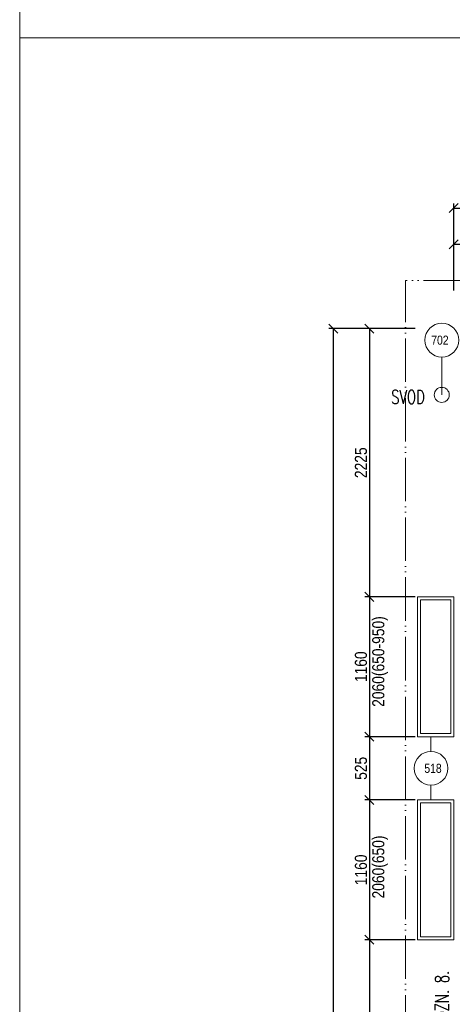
# Model space of a CAD drawing. Header units: millimetres. Extents: x -300958 to -108039, y 30118 to 292543.
# Tile 130 of 256: x -236733 to -233145, y 149215 to 157382. Entities that reach past the tile are written whole.
import ezdxf
from ezdxf.enums import TextEntityAlignment as Align

# ---------------------------------------------------------------- set-up
doc = ezdxf.new("R2010")
doc.units = ezdxf.units.MM
doc.header["$MEASUREMENT"] = 0
doc.linetypes.add('ACAD_ISO05W100', pattern=[33, 24, -3, 0, -3, 0, -3])
doc.layers.get('0').update_dxf_attribs({"lineweight": 13})
doc.layers.get('Defpoints').update_dxf_attribs({"color": 3, "lineweight": 13})
for name, color, linetype, lineweight in [('dims', 7, 'Continuous', 9), ('legenda', 7, 'Continuous', 13), ('Materiály', 1, 'Continuous', 13), ('popis', 7, 'Continuous', 9), ('PSV', 7, 'Continuous', 13), ('RAMECEK', 7, 'Continuous', 0), ('tenka', 7, 'Continuous', 13)]:
    doc.layers.add(name, color=color, linetype=linetype, lineweight=lineweight)
doc.styles.add('STYLE-0', font='ARIALN.TTF')
doc.styles.add('Style-Arial', font='arial.ttf')
doc.dimstyles.new('arch', dxfattribs={"dimscale": 50, "dimtxt": 2.5, "dimasz": 2.5, "dimexe": 1.25, "dimexo": 0.9, "dimtad": 1, "dimdec": 0, "dimtxsty": 'STYLE-0', "dimblk": 'ARCHTICK', "dimcen": 2.5, "dimadec": 0, "dimazin": 0, "dimtfac": 1, "dimtdec": 0, "dimtmove": 2, "dimatfit": 3, "dimldrblk": 'ARCHTICK', "dimfxl": 0, "dimarcsym": 0})

# ---------------------------------------------------------------- blocks, each defined once
blk = doc.blocks.new('*U49')
at = {"layer": 'RAMECEK', "linetype": 'Continuous', "lineweight": 0, "flags": 128}
blk.add_lwpolyline([(-15750, -11137.5), (15750, -11137.5), (15750, 11137.5), (-15750, 11137.5)], close=True, dxfattribs=at)
blk = doc.blocks.new('_ArchTick')
at = {"color": 0, "linetype": 'ByBlock', "flags": 128}
blk.add_lwpolyline([(-0.5, -0.5), (0.5, 0.5)], dxfattribs=at)
blk = doc.blocks.new('*D192')
at = {"layer": 'Defpoints', "color": 0, "linetype": 'Continuous'}
for p in [(-229152.6, 155520), (-233132.6, 155061.4), (-229152.6, 155061.4)]:
    blk.add_point(p, dxfattribs=at)
at = {"layer": 'dims', "color": 0, "linetype": 'Continuous', "lineweight": -2}
for p, q in [((-233132.6, 155136.4), (-233132.6, 155557.5)), ((-233132.6, 155520), (-229152.6, 155520)), ((-229152.6, 155136.4), (-229152.6, 155557.5))]:
    blk.add_line(p, q, dxfattribs=at)
at = {"layer": 'dims', "color": 0, "linetype": 'Continuous', "lineweight": -2, "xscale": 75, "yscale": 75, "zscale": 75, "rotation": 180}
blk.add_blockref('_ArchTick', (-233132.6, 155520), dxfattribs=at)
at = {"layer": 'dims', "color": 0, "linetype": 'Continuous', "lineweight": -2, "xscale": 75, "yscale": 75, "zscale": 75}
blk.add_blockref('_ArchTick', (-229152.6, 155520), dxfattribs=at)
at = {"layer": 'dims', "color": 0, "linetype": 'Continuous', "insert": (-231142.6, 155589.8), "char_height": 100, "attachment_point": 5, "style": 'STYLE-0'}
blk.add_mtext('3980', dxfattribs=at)
blk = doc.blocks.new('*D196')
at = {"layer": 'Defpoints', "color": 0, "linetype": 'Continuous'}
for p in [(-216682.6, 155820), (-233132.6, 155061.4), (-216682.6, 155061.4)]:
    blk.add_point(p, dxfattribs=at)
at = {"layer": 'dims', "color": 0, "linetype": 'Continuous', "lineweight": -2}
for p, q in [((-233132.6, 155136.4), (-233132.6, 155857.5)), ((-216682.6, 155136.4), (-216682.6, 155857.5)), ((-233132.6, 155820), (-216682.6, 155820))]:
    blk.add_line(p, q, dxfattribs=at)
at = {"layer": 'dims', "color": 0, "linetype": 'Continuous', "lineweight": -2, "xscale": 75, "yscale": 75, "zscale": 75, "rotation": 180}
blk.add_blockref('_ArchTick', (-233132.6, 155820), dxfattribs=at)
at = {"layer": 'dims', "color": 0, "linetype": 'Continuous', "lineweight": -2, "xscale": 75, "yscale": 75, "zscale": 75}
blk.add_blockref('_ArchTick', (-216682.6, 155820), dxfattribs=at)
at = {"layer": 'dims', "color": 0, "linetype": 'Continuous', "insert": (-224907.6, 155889.8), "char_height": 100, "attachment_point": 5, "style": 'STYLE-0'}
blk.add_mtext('16450', dxfattribs=at)
blk = doc.blocks.new('*D215')
at = {"layer": 'Defpoints', "color": 0, "linetype": 'Continuous'}
for p in [(-233378.7, 154820), (-233832.6, 152595), (-233378.7, 152595)]:
    blk.add_point(p, dxfattribs=at)
at = {"layer": 'dims', "color": 0, "linetype": 'Continuous', "lineweight": -2}
for p, q in [((-233453.7, 154820), (-233870.1, 154820)), ((-233832.6, 154820), (-233832.6, 152595)), ((-233453.7, 152595), (-233870.1, 152595))]:
    blk.add_line(p, q, dxfattribs=at)
at = {"layer": 'dims', "color": 0, "linetype": 'Continuous', "lineweight": -2, "xscale": 75, "yscale": 75, "zscale": 75}
for p, rotation in [((-233832.6, 154820), 90), ((-233832.6, 152595), 270)]:
    blk.add_blockref('_ArchTick', p, dxfattribs=dict(at, rotation=rotation))
at = {"layer": 'dims', "color": 0, "linetype": 'Continuous', "insert": (-233902.4, 153707.5), "char_height": 100, "attachment_point": 5, "rotation": 90, "style": 'STYLE-0'}
blk.add_mtext('2225', dxfattribs=at)
blk = doc.blocks.new('*D216')
at = {"layer": 'Defpoints', "color": 0, "linetype": 'Continuous'}
for p in [(-233378.7, 152595), (-233832.6, 151435), (-233378.7, 151435)]:
    blk.add_point(p, dxfattribs=at)
at = {"layer": 'dims', "color": 0, "linetype": 'Continuous', "lineweight": -2}
for p, q in [((-233453.7, 152595), (-233870.1, 152595)), ((-233832.6, 152595), (-233832.6, 151435)), ((-233453.7, 151435), (-233870.1, 151435))]:
    blk.add_line(p, q, dxfattribs=at)
at = {"layer": 'dims', "color": 0, "linetype": 'Continuous', "lineweight": -2, "xscale": 75, "yscale": 75, "zscale": 75}
for p, rotation in [((-233832.6, 152595), 90), ((-233832.6, 151435), 270)]:
    blk.add_blockref('_ArchTick', p, dxfattribs=dict(at, rotation=rotation))
at = {"layer": 'dims', "color": 0, "linetype": 'Continuous', "insert": (-233902.4, 152015), "char_height": 100, "attachment_point": 5, "rotation": 90, "style": 'STYLE-0'}
blk.add_mtext('1160', dxfattribs=at)
blk = doc.blocks.new('*D217')
at = {"layer": 'Defpoints', "color": 0, "linetype": 'Continuous'}
for p in [(-233378.7, 151435), (-233832.6, 150910), (-233378.7, 150910)]:
    blk.add_point(p, dxfattribs=at)
at = {"layer": 'dims', "color": 0, "linetype": 'Continuous', "lineweight": -2}
for p, q in [((-233453.7, 151435), (-233870.1, 151435)), ((-233832.6, 151435), (-233832.6, 150910)), ((-233453.7, 150910), (-233870.1, 150910))]:
    blk.add_line(p, q, dxfattribs=at)
at = {"layer": 'dims', "color": 0, "linetype": 'Continuous', "lineweight": -2, "xscale": 75, "yscale": 75, "zscale": 75}
for p, rotation in [((-233832.6, 151435), 90), ((-233832.6, 150910), 270)]:
    blk.add_blockref('_ArchTick', p, dxfattribs=dict(at, rotation=rotation))
at = {"layer": 'dims', "color": 0, "linetype": 'Continuous', "insert": (-233902.4, 151172.5), "char_height": 100, "attachment_point": 5, "rotation": 90, "style": 'STYLE-0'}
blk.add_mtext('525', dxfattribs=at)
blk = doc.blocks.new('*D218')
at = {"layer": 'Defpoints', "color": 0, "linetype": 'Continuous'}
for p in [(-233378.7, 150910), (-233832.6, 149750), (-233378.7, 149750)]:
    blk.add_point(p, dxfattribs=at)
at = {"layer": 'dims', "color": 0, "linetype": 'Continuous', "lineweight": -2}
for p, q in [((-233453.7, 150910), (-233870.1, 150910)), ((-233832.6, 150910), (-233832.6, 149750)), ((-233453.7, 149750), (-233870.1, 149750))]:
    blk.add_line(p, q, dxfattribs=at)
at = {"layer": 'dims', "color": 0, "linetype": 'Continuous', "lineweight": -2, "xscale": 75, "yscale": 75, "zscale": 75}
for p, rotation in [((-233832.6, 150910), 90), ((-233832.6, 149750), 270)]:
    blk.add_blockref('_ArchTick', p, dxfattribs=dict(at, rotation=rotation))
at = {"layer": 'dims', "color": 0, "linetype": 'Continuous', "insert": (-233902.4, 150330), "char_height": 100, "attachment_point": 5, "rotation": 90, "style": 'STYLE-0'}
blk.add_mtext('1160', dxfattribs=at)
blk = doc.blocks.new('*D219')
at = {"layer": 'Defpoints', "color": 0, "linetype": 'Continuous'}
for p in [(-233378.7, 149750), (-233832.6, 147215), (-233378.7, 147215)]:
    blk.add_point(p, dxfattribs=at)
at = {"layer": 'dims', "color": 0, "linetype": 'Continuous', "lineweight": -2}
for p, q in [((-233453.7, 149750), (-233870.1, 149750)), ((-233832.6, 149750), (-233832.6, 147215)), ((-233453.7, 147215), (-233870.1, 147215))]:
    blk.add_line(p, q, dxfattribs=at)
at = {"layer": 'dims', "color": 0, "linetype": 'Continuous', "lineweight": -2, "xscale": 75, "yscale": 75, "zscale": 75}
for p, rotation in [((-233832.6, 149750), 90), ((-233832.6, 147215), 270)]:
    blk.add_blockref('_ArchTick', p, dxfattribs=dict(at, rotation=rotation))
at = {"layer": 'dims', "color": 0, "linetype": 'Continuous', "insert": (-233902.4, 148482.5), "char_height": 100, "attachment_point": 5, "rotation": 90, "style": 'STYLE-0'}
blk.add_mtext('2600', dxfattribs=at)
blk = doc.blocks.new('*D228')
at = {"layer": 'Defpoints', "color": 0, "linetype": 'Continuous'}
for p in [(-233378.7, 154820), (-234132.6, 137370), (-233378.7, 137370)]:
    blk.add_point(p, dxfattribs=at)
at = {"layer": 'dims', "color": 0, "linetype": 'Continuous', "lineweight": -2}
for p, q in [((-233453.7, 154820), (-234170.1, 154820)), ((-234132.6, 154820), (-234132.6, 137370)), ((-233453.7, 137370), (-234170.1, 137370))]:
    blk.add_line(p, q, dxfattribs=at)
at = {"layer": 'dims', "color": 0, "linetype": 'Continuous', "lineweight": -2, "xscale": 75, "yscale": 75, "zscale": 75}
for p, rotation in [((-234132.6, 154820), 90), ((-234132.6, 137370), 270)]:
    blk.add_blockref('_ArchTick', p, dxfattribs=dict(at, rotation=rotation))
at = {"layer": 'dims', "color": 0, "linetype": 'Continuous', "insert": (-234202.4, 146095), "char_height": 100, "attachment_point": 5, "rotation": 90, "style": 'STYLE-0'}
blk.add_mtext('17450', dxfattribs=at)

msp = doc.modelspace()

# ---------------------------------------------------------------- linework, layer by layer
at = {"layer": 'Materiály', "linetype": 'Continuous'}
for points in [[(-233432.6, 151435), (-233432.6, 152595), (-233132.6, 152595), (-233132.6, 151435)], [(-233407.6, 151460), (-233407.6, 152570), (-233157.6, 152570), (-233157.6, 151460)], [(-233432.6, 149750), (-233432.6, 150910), (-233132.6, 150910), (-233132.6, 149750)], [(-233407.6, 149775), (-233407.6, 150885), (-233157.6, 150885), (-233157.6, 149775)]]:
    msp.add_lwpolyline(points, close=True, dxfattribs=at)
at = {"layer": 'PSV', "linetype": 'Continuous', "lineweight": 0}
for p, q in [((-233232.6, 154584.3), (-233232.6, 154270)), ((-233323.3, 151312.6), (-233323.3, 151435)), ((-233323.3, 151032.4), (-233323.3, 150910))]:
    msp.add_line(p, q, dxfattribs=at)
for centre in [(-233231.7, 154724.3), (-233321.6, 151172.5)]:
    msp.add_circle(centre, 140.1, dxfattribs=at)
at = {"layer": 'tenka', "linetype": 'ACAD_ISO05W100', "ltscale": 15, "flags": 128}
msp.add_lwpolyline([(-216682.6, 155220), (-233532.6, 155220), (-233532.6, 136970), (-225482.6, 136970), (-225482.6, 138140), (-216782.6, 138140)], dxfattribs=at)
at = {"layer": 'tenka', "linetype": 'Continuous'}
msp.add_circle((-233232.6, 154270), 62.5, dxfattribs=at)

# ---------------------------------------------------------------- block references
at = {"layer": 'RAMECEK', "linetype": 'Continuous', "lineweight": 0}
for p in [(-220982.6, 168370), (-220982.6, 146095)]:
    msp.add_blockref('*U49', p, dxfattribs=at)

# ---------------------------------------------------------------- texts
at = {"layer": 'dims', "linetype": 'Continuous', "style": 'STYLE-0'}
for s, p in [('2060(650-950)', (-233758.9, 152058.3)), ('2060(650)', (-233758.9, 150354))]:
    msp.add_text(s, height=100, rotation=90, dxfattribs=at).set_placement(p, align=Align.MIDDLE_CENTER)
at = {"layer": 'legenda', "linetype": 'Continuous', "lineweight": 0, "insert": (-233229.9, 149009.3), "char_height": 112, "attachment_point": 4, "rotation": 90.00116, "line_spacing_factor": 0.765173, "style": 'Style-Arial'}
msp.add_mtext('\\Fromans.shx;\\H1.000000x;\\W0.714290;POZN. 8.', dxfattribs=at)
at = {"layer": 'popis', "linetype": 'Continuous', "insert": (-233651.7, 154253.1), "char_height": 112, "attachment_point": 4, "rotation": 0.00116, "line_spacing_factor": 0.765173, "style": 'Style-Arial'}
msp.add_mtext('{\\Fromans|c238;\\W0.71429;SVOD}', dxfattribs=at)
at = {"layer": 'PSV', "linetype": 'Continuous', "lineweight": 0, "style": 'STYLE-0'}
for s, p in [('702', (-233247.6, 154724.3)), ('518', (-233305.2, 151172.5))]:
    msp.add_text(s, height=75, dxfattribs=at).set_placement(p, align=Align.MIDDLE_CENTER)

# ---------------------------------------------------------------- dimensions: what is measured, and where the dimension line sits
at = {"layer": 'dims', "linetype": 'Continuous'}
for base, p2, picture, middle in [((-216682.6, 155820), (-216682.6, 155061.4), '*D196', (-224907.6, 155889.8)), ((-229152.6, 155520), (-229152.6, 155061.4), '*D192', (-231142.6, 155589.8))]:
    dim = msp.add_linear_dim(base=base, p1=(-233132.6, 155061.4), p2=p2, dimstyle='arch', override={"dimtxt": 2, "dimasz": 1.5, "dimexe": 0.75, "dimexo": 1.5, "dimgap": 0.375, "dimcen": 0.05}, dxfattribs=at)
    dim.commit()
    dim.dimension.update_dxf_attribs({"geometry": picture, "text_midpoint": middle})
for base, p1, p2, picture, middle in [((-234132.6, 137370), (-233378.7, 154820), (-233378.7, 137370), '*D228', (-234202.4, 146095)), ((-233832.6, 152595), (-233378.7, 154820), (-233378.7, 152595), '*D215', (-233902.4, 153707.5)), ((-233832.6, 151435), (-233378.7, 152595), (-233378.7, 151435), '*D216', (-233902.4, 152015)), ((-233832.6, 150910), (-233378.7, 151435), (-233378.7, 150910), '*D217', (-233902.4, 151172.5)), ((-233832.6, 149750), (-233378.7, 150910), (-233378.7, 149750), '*D218', (-233902.4, 150330))]:
    dim = msp.add_linear_dim(base=base, p1=p1, p2=p2, angle=270, dimstyle='arch', override={"dimtxt": 2, "dimasz": 1.5, "dimexe": 0.75, "dimexo": 1.5, "dimgap": 0.375, "dimcen": 0.05}, dxfattribs=at)
    dim.commit()
    dim.dimension.update_dxf_attribs({"geometry": picture, "text_midpoint": middle})
dim = msp.add_linear_dim(base=(-233832.6, 147215), p1=(-233378.7, 149750), p2=(-233378.7, 147215), angle=270, text='2600', dimstyle='arch', override={"dimtxt": 2, "dimasz": 1.5, "dimexe": 0.75, "dimexo": 1.5, "dimgap": 0.375, "dimcen": 0.05}, dxfattribs=at)
dim.commit()
dim.dimension.update_dxf_attribs({"geometry": '*D219', "text_midpoint": (-233902.4, 148482.5)})

doc.saveas('drawing.dxf')
